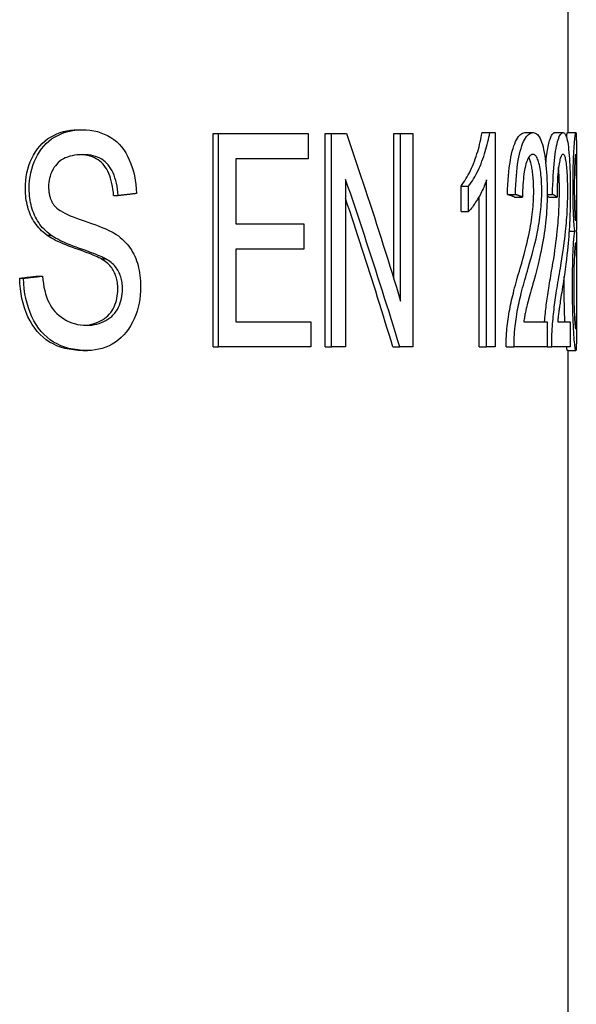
# Model space of a CAD drawing. Header units: millimetres. Extents: x 79 to 4005, y 5 to 463.
# Tile 7 of 15: x 329 to 336, y 318 to 329. Entities that reach past the tile are written whole.
import ezdxf

# ---------------------------------------------------------------- set-up
doc = ezdxf.new("R2010")
doc.units = ezdxf.units.MM
doc.layers.add('DETAIL', color=2, linetype='Continuous')

msp = doc.modelspace()

# ---------------------------------------------------------------- linework, layer by layer
at = {"layer": 'DETAIL'}
for p, q in [((335.763, 340.446), (335.763, 327.884)), ((329.925, 327.919), (329.977, 327.919)), ((331.538, 327.874), (331.602, 327.874)), ((331.538, 325.334), (331.538, 327.874)), ((331.602, 327.874), (332.669, 327.874)), ((331.602, 325.334), (331.602, 327.874)), ((332.669, 327.874), (332.669, 327.574)), ((332.872, 327.874), (332.948, 327.874)), ((332.872, 325.334), (332.872, 327.874)), ((332.948, 327.874), (333.126, 327.874)), ((332.948, 325.334), (332.948, 327.874)), ((333.688, 327.874), (333.771, 327.874)), ((333.688, 326.15), (333.688, 327.874)), ((333.771, 327.874), (333.914, 327.874)), ((333.771, 325.88), (333.771, 327.874)), ((333.914, 327.874), (333.914, 325.334)), ((334.74, 327.884), (334.831, 327.884)), ((334.831, 327.884), (334.896, 327.884)), ((334.896, 327.884), (334.896, 325.334)), ((335.251, 327.884), (335.347, 327.884)), ((335.606, 327.884), (335.705, 327.884)), ((335.757, 327.884), (335.857, 327.884)), ((335.863, 327.748), (335.863, 326.759)), ((331.807, 327.574), (331.807, 326.798)), ((332.669, 327.574), (331.807, 327.574)), ((333.115, 327.328), (333.115, 325.334)), ((334.795, 325.334), (334.795, 327.321)), ((334.49, 327.247), (334.579, 327.247)), ((334.49, 326.945), (334.49, 327.247)), ((334.579, 326.945), (334.579, 327.247)), ((330.353, 327.135), (330.408, 327.135)), ((334.704, 325.334), (334.704, 327.121)), ((335.043, 327.15), (335.137, 327.15)), ((335.128, 327.117), (335.222, 327.117)), ((335.515, 327.15), (335.58, 327.15)), ((335.535, 327.117), (335.633, 327.117)), ((334.49, 326.945), (334.579, 326.945)), ((331.807, 326.798), (332.618, 326.798)), ((332.618, 326.798), (332.618, 326.498)), ((335.777, 326.713), (335.845, 326.713)), ((329.556, 326.666), (329.604, 326.666)), ((335.863, 326.673), (335.863, 326.305)), ((331.807, 326.498), (331.807, 325.634)), ((332.618, 326.498), (331.807, 326.498)), ((330.204, 326.382), (330.257, 326.382)), ((329.235, 326.151), (329.28, 326.151)), ((329.459, 326.178), (329.507, 326.178)), ((335.863, 325.81), (335.863, 325.404)), ((331.807, 325.634), (332.701, 325.634)), ((332.701, 325.634), (332.701, 325.334)), ((335.237, 325.634), (335.516, 325.634)), ((335.516, 325.634), (335.516, 325.334)), ((335.641, 325.634), (335.791, 325.634)), ((335.791, 325.634), (335.791, 325.334)), ((329.99, 325.292), (330.042, 325.292)), ((331.538, 325.334), (331.602, 325.334)), ((332.701, 325.334), (331.602, 325.334)), ((332.872, 325.334), (332.948, 325.334)), ((333.115, 325.334), (332.948, 325.334)), ((333.678, 325.334), (333.761, 325.334)), ((333.914, 325.334), (333.761, 325.334)), ((334.704, 325.334), (334.795, 325.334)), ((334.896, 325.334), (334.795, 325.334)), ((335.027, 325.334), (335.121, 325.334)), ((335.516, 325.334), (335.121, 325.334)), ((335.516, 325.334), (335.57, 325.334)), ((335.791, 325.334), (335.57, 325.334)), ((335.757, 325.292), (335.857, 325.292)), ((335.763, 325.292), (335.763, 307.846))]:
    msp.add_line(p, q, dxfattribs=at)
at = {"layer": 'DETAIL', "flags": 128}
for points in [[(329.302, 327.218), (329.303, 327.266), (329.306, 327.313), (329.313, 327.359), (329.321, 327.405), (329.332, 327.449), (329.345, 327.493), (329.361, 327.536), (329.379, 327.578), (329.399, 327.618), (329.422, 327.656), (329.446, 327.692), (329.473, 327.725), (329.502, 327.755), (329.534, 327.783), (329.567, 327.809), (329.602, 327.832), (329.64, 327.852), (329.678, 327.87), (329.716, 327.885), (329.756, 327.897), (329.797, 327.907), (329.839, 327.913), (329.882, 327.917), (329.925, 327.919)], [(329.348, 327.218), (329.349, 327.266), (329.353, 327.313), (329.359, 327.359), (329.367, 327.405), (329.378, 327.449), (329.392, 327.493), (329.407, 327.536), (329.426, 327.578), (329.446, 327.618), (329.469, 327.656), (329.494, 327.692), (329.521, 327.725), (329.55, 327.755), (329.582, 327.783), (329.615, 327.809), (329.651, 327.832), (329.689, 327.852), (329.727, 327.87), (329.766, 327.885), (329.806, 327.897), (329.847, 327.907), (329.89, 327.913), (329.933, 327.917), (329.977, 327.919)], [(329.977, 327.919), (330.025, 327.917), (330.071, 327.913), (330.116, 327.906), (330.16, 327.896), (330.202, 327.883), (330.242, 327.868), (330.281, 327.849), (330.318, 327.828), (330.354, 327.804), (330.387, 327.777), (330.418, 327.747), (330.447, 327.715), (330.473, 327.68), (330.498, 327.643), (330.52, 327.603), (330.54, 327.56), (330.559, 327.515), (330.574, 327.468), (330.588, 327.42), (330.6, 327.371), (330.609, 327.32), (330.616, 327.268), (330.621, 327.215), (330.624, 327.16)], [(333.126, 327.874), (333.154, 327.791), (333.183, 327.708), (333.211, 327.625), (333.239, 327.542), (333.267, 327.459), (333.294, 327.376), (333.322, 327.293), (333.349, 327.21), (333.377, 327.126), (333.404, 327.043), (333.431, 326.96), (333.458, 326.877), (333.485, 326.794), (333.511, 326.711), (333.538, 326.628), (333.564, 326.545), (333.591, 326.462), (333.617, 326.379), (333.643, 326.296), (333.669, 326.213), (333.694, 326.129), (333.72, 326.046), (333.745, 325.963), (333.771, 325.88)], [(334.49, 327.247), (334.505, 327.268), (334.52, 327.289), (334.535, 327.311), (334.549, 327.334), (334.563, 327.358), (334.576, 327.382), (334.589, 327.407), (334.602, 327.433), (334.614, 327.46), (334.626, 327.487), (334.637, 327.515), (334.649, 327.544), (334.659, 327.573), (334.669, 327.602), (334.679, 327.631), (334.688, 327.66), (334.696, 327.688), (334.704, 327.717), (334.711, 327.745), (334.718, 327.773), (334.724, 327.801), (334.73, 327.829), (334.735, 327.856), (334.74, 327.884)], [(334.579, 327.247), (334.595, 327.268), (334.61, 327.289), (334.625, 327.311), (334.639, 327.334), (334.653, 327.358), (334.666, 327.382), (334.679, 327.407), (334.692, 327.433), (334.705, 327.46), (334.716, 327.487), (334.728, 327.515), (334.739, 327.544), (334.75, 327.573), (334.76, 327.602), (334.77, 327.631), (334.779, 327.66), (334.787, 327.688), (334.795, 327.717), (334.803, 327.745), (334.809, 327.773), (334.816, 327.801), (334.821, 327.829), (334.827, 327.856), (334.831, 327.884)], [(335.043, 327.15), (335.045, 327.209), (335.047, 327.265), (335.051, 327.319), (335.055, 327.37), (335.059, 327.419), (335.064, 327.466), (335.07, 327.51), (335.077, 327.552), (335.084, 327.592), (335.092, 327.629), (335.1, 327.664), (335.109, 327.696), (335.119, 327.726), (335.129, 327.753), (335.139, 327.778), (335.15, 327.8), (335.161, 327.82), (335.173, 327.837), (335.185, 327.851), (335.198, 327.863), (335.21, 327.872), (335.224, 327.879), (335.237, 327.883), (335.251, 327.884)], [(335.137, 327.15), (335.139, 327.209), (335.141, 327.265), (335.145, 327.319), (335.149, 327.37), (335.153, 327.419), (335.159, 327.466), (335.164, 327.51), (335.171, 327.552), (335.178, 327.592), (335.186, 327.629), (335.195, 327.664), (335.204, 327.696), (335.213, 327.726), (335.223, 327.753), (335.234, 327.778), (335.245, 327.8), (335.256, 327.82), (335.268, 327.837), (335.28, 327.851), (335.293, 327.863), (335.306, 327.872), (335.319, 327.879), (335.333, 327.883), (335.347, 327.884)], [(335.347, 327.884), (335.361, 327.883), (335.374, 327.878), (335.387, 327.871), (335.399, 327.861), (335.41, 327.849), (335.421, 327.833), (335.431, 327.815), (335.44, 327.794), (335.449, 327.77), (335.458, 327.743), (335.466, 327.714), (335.473, 327.682), (335.48, 327.647), (335.486, 327.611), (335.492, 327.574), (335.497, 327.536), (335.501, 327.496), (335.505, 327.455), (335.508, 327.412), (335.511, 327.368), (335.513, 327.323), (335.514, 327.277), (335.515, 327.229), (335.515, 327.179)], [(335.5, 327.513), (335.502, 327.543), (335.505, 327.571), (335.509, 327.599), (335.512, 327.625), (335.516, 327.65), (335.519, 327.674), (335.523, 327.696), (335.527, 327.718), (335.532, 327.738), (335.536, 327.757), (335.54, 327.774), (335.545, 327.79), (335.55, 327.805), (335.554, 327.819), (335.559, 327.831), (335.564, 327.842), (335.569, 327.852), (335.574, 327.861), (335.579, 327.868), (335.585, 327.874), (335.59, 327.878), (335.595, 327.881), (335.601, 327.883), (335.606, 327.884)], [(335.58, 327.15), (335.581, 327.209), (335.583, 327.265), (335.585, 327.319), (335.587, 327.37), (335.59, 327.419), (335.593, 327.466), (335.597, 327.51), (335.601, 327.552), (335.606, 327.592), (335.611, 327.629), (335.616, 327.664), (335.621, 327.696), (335.627, 327.726), (335.633, 327.753), (335.64, 327.778), (335.646, 327.8), (335.653, 327.82), (335.66, 327.837), (335.667, 327.851), (335.674, 327.863), (335.682, 327.872), (335.69, 327.879), (335.697, 327.883), (335.705, 327.884)], [(335.705, 327.884), (335.713, 327.883), (335.72, 327.878), (335.727, 327.871), (335.733, 327.861), (335.739, 327.849), (335.745, 327.833), (335.75, 327.815), (335.755, 327.794), (335.76, 327.77), (335.764, 327.743), (335.768, 327.714), (335.771, 327.682), (335.775, 327.647), (335.778, 327.611), (335.78, 327.574), (335.783, 327.536), (335.785, 327.496), (335.787, 327.455), (335.788, 327.412), (335.789, 327.368), (335.79, 327.323), (335.791, 327.277), (335.791, 327.229), (335.791, 327.179)], [(335.746, 327.829), (335.747, 327.833), (335.747, 327.838), (335.748, 327.842), (335.748, 327.846), (335.749, 327.85), (335.749, 327.853), (335.75, 327.856), (335.75, 327.86), (335.751, 327.862), (335.751, 327.865), (335.751, 327.868), (335.752, 327.87), (335.752, 327.872), (335.753, 327.874), (335.753, 327.876), (335.754, 327.878), (335.754, 327.879), (335.755, 327.88), (335.755, 327.882), (335.755, 327.882), (335.756, 327.883), (335.756, 327.884), (335.756, 327.884), (335.757, 327.884)], [(335.824, 327.23), (335.824, 327.275), (335.825, 327.319), (335.825, 327.362), (335.826, 327.404), (335.826, 327.445), (335.827, 327.484), (335.828, 327.523), (335.83, 327.56), (335.831, 327.595), (335.833, 327.63), (335.834, 327.663), (335.836, 327.695), (335.838, 327.725), (335.84, 327.753), (335.841, 327.778), (335.843, 327.8), (335.845, 327.82), (335.847, 327.837), (335.849, 327.851), (335.851, 327.863), (335.852, 327.872), (335.854, 327.879), (335.855, 327.883), (335.857, 327.884)], [(335.857, 327.884), (335.857, 327.884), (335.858, 327.883), (335.858, 327.882), (335.859, 327.88), (335.859, 327.878), (335.86, 327.875), (335.86, 327.872), (335.86, 327.869), (335.861, 327.865), (335.861, 327.86), (335.861, 327.855), (335.861, 327.85), (335.862, 327.844), (335.862, 327.838), (335.862, 327.831), (335.862, 327.824), (335.862, 327.816), (335.862, 327.808), (335.862, 327.799), (335.863, 327.79), (335.863, 327.78), (335.863, 327.77), (335.863, 327.759), (335.863, 327.748)], [(329.987, 327.623), (329.952, 327.622), (329.919, 327.619), (329.888, 327.616), (329.858, 327.61), (329.83, 327.603), (329.803, 327.594), (329.778, 327.584), (329.755, 327.573), (329.733, 327.559), (329.713, 327.545), (329.694, 327.528), (329.677, 327.51), (329.661, 327.491), (329.647, 327.472), (329.634, 327.451), (329.622, 327.43), (329.612, 327.409), (329.603, 327.387), (329.596, 327.364), (329.589, 327.341), (329.585, 327.317), (329.581, 327.292), (329.579, 327.267), (329.579, 327.241)], [(330.353, 327.135), (330.35, 327.173), (330.345, 327.21), (330.34, 327.245), (330.333, 327.279), (330.325, 327.311), (330.317, 327.341), (330.307, 327.37), (330.296, 327.398), (330.284, 327.424), (330.271, 327.448), (330.257, 327.471), (330.242, 327.492), (330.225, 327.512), (330.208, 327.53), (330.189, 327.546), (330.168, 327.561), (330.147, 327.574), (330.124, 327.586), (330.1, 327.596), (330.075, 327.604), (330.048, 327.611), (330.02, 327.616), (329.99, 327.62), (329.96, 327.622)], [(330.408, 327.135), (330.405, 327.174), (330.4, 327.212), (330.394, 327.248), (330.387, 327.283), (330.379, 327.316), (330.369, 327.347), (330.359, 327.377), (330.347, 327.404), (330.335, 327.431), (330.321, 327.455), (330.306, 327.478), (330.289, 327.5), (330.272, 327.519), (330.253, 327.537), (330.233, 327.553), (330.211, 327.568), (330.188, 327.581), (330.163, 327.592), (330.137, 327.601), (330.11, 327.609), (330.081, 327.615), (330.051, 327.619), (330.02, 327.622), (329.987, 327.623)], [(335.345, 327.626), (335.336, 327.625), (335.328, 327.623), (335.32, 327.618), (335.312, 327.611), (335.304, 327.603), (335.297, 327.593), (335.289, 327.58), (335.283, 327.566), (335.276, 327.55), (335.269, 327.532), (335.263, 327.513), (335.258, 327.491), (335.252, 327.468), (335.247, 327.443), (335.242, 327.417), (335.238, 327.389), (335.235, 327.36), (335.232, 327.33), (335.229, 327.298), (335.227, 327.265), (335.225, 327.23), (335.223, 327.194), (335.223, 327.156), (335.222, 327.117)], [(335.355, 327.187), (335.355, 327.21), (335.354, 327.232), (335.354, 327.253), (335.353, 327.275), (335.352, 327.295), (335.351, 327.316), (335.35, 327.336), (335.348, 327.355), (335.346, 327.374), (335.344, 327.393), (335.342, 327.411), (335.34, 327.428), (335.337, 327.446), (335.334, 327.462), (335.331, 327.479), (335.328, 327.495), (335.324, 327.51), (335.321, 327.524), (335.317, 327.538), (335.313, 327.55), (335.309, 327.562), (335.305, 327.573), (335.3, 327.582), (335.296, 327.591)], [(335.451, 327.187), (335.451, 327.218), (335.451, 327.247), (335.45, 327.276), (335.448, 327.304), (335.447, 327.332), (335.444, 327.358), (335.442, 327.384), (335.439, 327.409), (335.436, 327.433), (335.432, 327.456), (335.428, 327.478), (335.423, 327.5), (335.418, 327.52), (335.413, 327.538), (335.408, 327.555), (335.402, 327.57), (335.396, 327.583), (335.39, 327.595), (335.383, 327.604), (335.376, 327.612), (335.369, 327.618), (335.361, 327.623), (335.353, 327.626), (335.345, 327.626)], [(335.704, 327.626), (335.699, 327.625), (335.695, 327.623), (335.69, 327.618), (335.685, 327.611), (335.681, 327.603), (335.677, 327.593), (335.672, 327.58), (335.668, 327.566), (335.665, 327.55), (335.661, 327.532), (335.657, 327.513), (335.654, 327.491), (335.65, 327.468), (335.647, 327.443), (335.645, 327.417), (335.642, 327.389), (335.64, 327.36), (335.638, 327.33), (335.637, 327.298), (335.635, 327.265), (335.634, 327.23), (335.633, 327.194), (335.633, 327.156), (335.633, 327.117)], [(335.761, 327.187), (335.761, 327.218), (335.76, 327.247), (335.76, 327.276), (335.759, 327.304), (335.758, 327.332), (335.757, 327.358), (335.756, 327.384), (335.754, 327.409), (335.753, 327.433), (335.751, 327.456), (335.749, 327.478), (335.746, 327.5), (335.744, 327.52), (335.741, 327.538), (335.738, 327.555), (335.735, 327.57), (335.732, 327.583), (335.728, 327.595), (335.725, 327.604), (335.721, 327.612), (335.717, 327.618), (335.713, 327.623), (335.709, 327.626), (335.704, 327.626)], [(335.842, 327.241), (335.842, 327.267), (335.842, 327.293), (335.842, 327.318), (335.843, 327.342), (335.843, 327.366), (335.843, 327.389), (335.844, 327.411), (335.844, 327.433), (335.845, 327.454), (335.846, 327.475), (335.846, 327.495), (335.847, 327.514), (335.848, 327.532), (335.849, 327.549), (335.85, 327.564), (335.85, 327.578), (335.851, 327.589), (335.852, 327.6), (335.853, 327.609), (335.854, 327.616), (335.855, 327.621), (335.855, 327.625), (335.856, 327.628), (335.857, 327.628)], [(335.857, 327.628), (335.858, 327.628), (335.858, 327.625), (335.859, 327.621), (335.859, 327.615), (335.86, 327.608), (335.86, 327.599), (335.861, 327.589), (335.861, 327.576), (335.861, 327.562), (335.862, 327.547), (335.862, 327.53), (335.862, 327.511), (335.862, 327.491), (335.862, 327.471), (335.862, 327.449), (335.862, 327.427), (335.862, 327.404), (335.862, 327.381), (335.863, 327.356), (335.863, 327.331), (335.863, 327.306), (335.863, 327.279), (335.863, 327.252), (335.863, 327.224)], [(335.661, 327.187), (335.661, 327.2), (335.661, 327.214), (335.661, 327.227), (335.661, 327.24), (335.661, 327.253), (335.661, 327.266), (335.661, 327.278), (335.66, 327.291), (335.66, 327.303), (335.66, 327.315), (335.659, 327.327), (335.659, 327.339), (335.658, 327.351), (335.658, 327.362), (335.657, 327.373), (335.657, 327.384), (335.656, 327.395), (335.655, 327.406), (335.655, 327.417), (335.654, 327.428), (335.653, 327.438), (335.652, 327.448), (335.651, 327.458), (335.651, 327.468)], [(333.761, 325.334), (333.735, 325.417), (333.71, 325.5), (333.684, 325.583), (333.658, 325.667), (333.633, 325.75), (333.607, 325.833), (333.58, 325.916), (333.554, 325.999), (333.528, 326.082), (333.501, 326.165), (333.474, 326.248), (333.447, 326.331), (333.42, 326.414), (333.393, 326.497), (333.366, 326.581), (333.339, 326.664), (333.311, 326.747), (333.284, 326.83), (333.256, 326.913), (333.228, 326.996), (333.2, 327.079), (333.172, 327.162), (333.143, 327.245), (333.115, 327.328)], [(334.795, 327.321), (334.789, 327.303), (334.782, 327.285), (334.775, 327.267), (334.767, 327.249), (334.76, 327.232), (334.752, 327.214), (334.743, 327.196), (334.734, 327.178), (334.725, 327.16), (334.716, 327.142), (334.706, 327.125), (334.695, 327.107), (334.685, 327.089), (334.675, 327.072), (334.664, 327.056), (334.654, 327.041), (334.644, 327.026), (334.635, 327.012), (334.625, 326.999), (334.616, 326.987), (334.606, 326.975), (334.597, 326.965), (334.588, 326.954), (334.579, 326.945)], [(329.556, 326.666), (329.535, 326.682), (329.515, 326.699), (329.496, 326.717), (329.478, 326.735), (329.461, 326.753), (329.445, 326.773), (329.429, 326.793), (329.414, 326.813), (329.401, 326.835), (329.388, 326.857), (329.376, 326.879), (329.365, 326.902), (329.355, 326.926), (329.346, 326.95), (329.337, 326.975), (329.33, 327), (329.323, 327.026), (329.318, 327.052), (329.313, 327.078), (329.309, 327.105), (329.306, 327.133), (329.303, 327.161), (329.302, 327.189), (329.302, 327.218)], [(329.604, 326.666), (329.583, 326.682), (329.563, 326.699), (329.544, 326.717), (329.526, 326.735), (329.508, 326.753), (329.492, 326.773), (329.476, 326.793), (329.462, 326.813), (329.448, 326.835), (329.435, 326.857), (329.423, 326.879), (329.412, 326.902), (329.402, 326.926), (329.392, 326.95), (329.384, 326.975), (329.376, 327), (329.37, 327.026), (329.364, 327.052), (329.359, 327.078), (329.355, 327.105), (329.352, 327.133), (329.35, 327.161), (329.348, 327.189), (329.348, 327.218)], [(329.579, 327.241), (329.579, 327.23), (329.579, 327.219), (329.58, 327.208), (329.58, 327.197), (329.582, 327.186), (329.583, 327.175), (329.585, 327.165), (329.586, 327.155), (329.588, 327.145), (329.591, 327.135), (329.593, 327.125), (329.596, 327.116), (329.599, 327.106), (329.602, 327.097), (329.606, 327.088), (329.61, 327.079), (329.614, 327.071), (329.618, 327.062), (329.622, 327.054), (329.627, 327.046), (329.632, 327.038), (329.637, 327.03), (329.643, 327.022), (329.649, 327.015)], [(335.195, 326.273), (335.212, 326.329), (335.227, 326.383), (335.241, 326.435), (335.254, 326.484), (335.266, 326.532), (335.277, 326.578), (335.287, 326.622), (335.296, 326.664), (335.304, 326.704), (335.312, 326.742), (335.318, 326.777), (335.324, 326.811), (335.329, 326.844), (335.333, 326.877), (335.337, 326.909), (335.341, 326.941), (335.344, 326.973), (335.347, 327.004), (335.35, 327.035), (335.351, 327.066), (335.353, 327.097), (335.354, 327.127), (335.355, 327.157), (335.355, 327.187)], [(335.291, 326.273), (335.307, 326.329), (335.322, 326.383), (335.336, 326.435), (335.349, 326.484), (335.362, 326.532), (335.373, 326.578), (335.383, 326.622), (335.392, 326.664), (335.4, 326.704), (335.408, 326.742), (335.414, 326.777), (335.42, 326.811), (335.425, 326.844), (335.43, 326.877), (335.434, 326.909), (335.438, 326.941), (335.441, 326.973), (335.444, 327.004), (335.446, 327.035), (335.448, 327.066), (335.45, 327.097), (335.451, 327.127), (335.451, 327.157), (335.451, 327.187)], [(335.515, 327.179), (335.515, 327.141), (335.515, 327.103), (335.514, 327.065), (335.512, 327.028), (335.511, 326.99), (335.509, 326.953), (335.506, 326.916), (335.503, 326.879), (335.5, 326.842), (335.496, 326.805), (335.492, 326.767), (335.487, 326.728), (335.481, 326.689), (335.475, 326.65), (335.469, 326.61), (335.461, 326.569), (335.453, 326.527), (335.444, 326.48), (335.433, 326.43), (335.421, 326.376), (335.407, 326.318), (335.392, 326.257), (335.375, 326.191), (335.357, 326.122)], [(335.575, 326.273), (335.584, 326.329), (335.593, 326.383), (335.601, 326.435), (335.608, 326.484), (335.614, 326.532), (335.62, 326.578), (335.626, 326.622), (335.631, 326.664), (335.635, 326.704), (335.639, 326.742), (335.643, 326.777), (335.646, 326.811), (335.648, 326.844), (335.651, 326.877), (335.653, 326.909), (335.655, 326.941), (335.656, 326.973), (335.658, 327.004), (335.659, 327.035), (335.66, 327.066), (335.66, 327.097), (335.661, 327.127), (335.661, 327.157), (335.661, 327.187)], [(335.673, 326.273), (335.683, 326.329), (335.691, 326.383), (335.699, 326.435), (335.707, 326.484), (335.713, 326.532), (335.719, 326.578), (335.725, 326.622), (335.73, 326.664), (335.734, 326.704), (335.738, 326.742), (335.742, 326.777), (335.745, 326.811), (335.747, 326.844), (335.75, 326.877), (335.752, 326.909), (335.754, 326.941), (335.755, 326.973), (335.757, 327.004), (335.758, 327.035), (335.759, 327.066), (335.76, 327.097), (335.76, 327.127), (335.76, 327.157), (335.761, 327.187)], [(335.791, 327.179), (335.791, 327.141), (335.791, 327.103), (335.791, 327.065), (335.79, 327.028), (335.789, 326.99), (335.788, 326.953), (335.787, 326.916), (335.786, 326.879), (335.784, 326.842), (335.782, 326.805), (335.78, 326.767), (335.778, 326.728), (335.775, 326.689), (335.772, 326.65), (335.769, 326.61), (335.766, 326.569), (335.762, 326.527), (335.757, 326.48), (335.751, 326.43), (335.745, 326.376), (335.738, 326.318), (335.73, 326.257), (335.721, 326.191), (335.711, 326.122)], [(335.845, 326.713), (335.843, 326.725), (335.842, 326.738), (335.841, 326.752), (335.839, 326.767), (335.838, 326.783), (335.837, 326.799), (335.835, 326.817), (335.834, 326.835), (335.833, 326.854), (335.832, 326.874), (335.831, 326.894), (335.83, 326.916), (335.829, 326.938), (335.828, 326.961), (335.827, 326.985), (335.827, 327.009), (335.826, 327.034), (335.826, 327.06), (335.825, 327.087), (335.825, 327.114), (335.825, 327.142), (335.824, 327.17), (335.824, 327.2), (335.824, 327.23)], [(335.857, 326.833), (335.856, 326.833), (335.855, 326.836), (335.855, 326.84), (335.854, 326.845), (335.853, 326.853), (335.852, 326.861), (335.851, 326.872), (335.85, 326.883), (335.85, 326.897), (335.849, 326.912), (335.848, 326.929), (335.847, 326.947), (335.846, 326.966), (335.846, 326.987), (335.845, 327.008), (335.844, 327.03), (335.844, 327.054), (335.843, 327.078), (335.843, 327.103), (335.843, 327.128), (335.842, 327.155), (335.842, 327.183), (335.842, 327.212), (335.842, 327.241)], [(335.863, 327.224), (335.863, 327.197), (335.863, 327.17), (335.863, 327.145), (335.863, 327.12), (335.863, 327.096), (335.862, 327.072), (335.862, 327.049), (335.862, 327.027), (335.862, 327.006), (335.862, 326.985), (335.862, 326.965), (335.862, 326.946), (335.862, 326.928), (335.862, 326.911), (335.861, 326.896), (335.861, 326.883), (335.861, 326.871), (335.86, 326.861), (335.86, 326.852), (335.859, 326.845), (335.859, 326.84), (335.858, 326.836), (335.858, 326.833), (335.857, 326.833)], [(330.624, 327.16), (330.615, 327.159), (330.606, 327.158), (330.597, 327.157), (330.588, 327.156), (330.579, 327.155), (330.57, 327.154), (330.561, 327.153), (330.552, 327.151), (330.543, 327.15), (330.534, 327.149), (330.525, 327.148), (330.516, 327.147), (330.507, 327.146), (330.498, 327.145), (330.489, 327.144), (330.48, 327.143), (330.471, 327.142), (330.462, 327.141), (330.453, 327.14), (330.444, 327.139), (330.435, 327.138), (330.426, 327.137), (330.417, 327.136), (330.408, 327.135)], [(333.678, 325.334), (333.656, 325.408), (333.633, 325.481), (333.611, 325.555), (333.588, 325.628), (333.566, 325.702), (333.543, 325.776), (333.52, 325.849), (333.497, 325.923), (333.474, 325.996), (333.451, 326.07), (333.427, 326.143), (333.404, 326.217), (333.381, 326.29), (333.357, 326.364), (333.333, 326.438), (333.309, 326.511), (333.285, 326.585), (333.261, 326.658), (333.237, 326.732), (333.213, 326.805), (333.189, 326.879), (333.164, 326.952), (333.14, 327.026), (333.115, 327.1)], [(335.128, 327.117), (335.124, 327.119), (335.121, 327.12), (335.117, 327.121), (335.114, 327.123), (335.11, 327.124), (335.107, 327.125), (335.103, 327.127), (335.1, 327.128), (335.096, 327.13), (335.093, 327.131), (335.089, 327.132), (335.086, 327.134), (335.082, 327.135), (335.079, 327.136), (335.075, 327.138), (335.072, 327.139), (335.068, 327.141), (335.065, 327.142), (335.061, 327.143), (335.057, 327.145), (335.054, 327.146), (335.05, 327.147), (335.047, 327.149), (335.043, 327.15)], [(335.222, 327.117), (335.219, 327.119), (335.215, 327.12), (335.212, 327.121), (335.208, 327.123), (335.205, 327.124), (335.201, 327.125), (335.198, 327.127), (335.194, 327.128), (335.191, 327.13), (335.187, 327.131), (335.184, 327.132), (335.18, 327.134), (335.177, 327.135), (335.173, 327.136), (335.17, 327.138), (335.166, 327.139), (335.162, 327.141), (335.159, 327.142), (335.155, 327.143), (335.152, 327.145), (335.148, 327.146), (335.144, 327.147), (335.141, 327.149), (335.137, 327.15)], [(335.535, 327.117), (335.534, 327.118), (335.533, 327.118), (335.532, 327.119), (335.531, 327.119), (335.531, 327.12), (335.53, 327.12), (335.529, 327.121), (335.528, 327.121), (335.527, 327.122), (335.527, 327.123), (335.526, 327.123), (335.525, 327.124), (335.524, 327.124), (335.523, 327.125), (335.522, 327.125), (335.522, 327.126), (335.521, 327.126), (335.52, 327.127), (335.519, 327.127), (335.518, 327.128), (335.518, 327.128), (335.517, 327.129), (335.516, 327.129), (335.515, 327.13)], [(335.633, 327.117), (335.631, 327.119), (335.628, 327.12), (335.626, 327.121), (335.624, 327.123), (335.622, 327.124), (335.62, 327.125), (335.618, 327.127), (335.616, 327.128), (335.613, 327.13), (335.611, 327.131), (335.609, 327.132), (335.607, 327.134), (335.605, 327.135), (335.603, 327.136), (335.6, 327.138), (335.598, 327.139), (335.596, 327.141), (335.594, 327.142), (335.591, 327.143), (335.589, 327.145), (335.587, 327.146), (335.585, 327.147), (335.582, 327.149), (335.58, 327.15)], [(329.649, 327.015), (329.661, 327), (329.677, 326.985), (329.696, 326.971), (329.718, 326.956), (329.743, 326.941), (329.771, 326.926), (329.802, 326.911), (329.836, 326.896), (329.873, 326.881), (329.913, 326.865), (329.956, 326.85), (330.002, 326.835), (330.047, 326.819), (330.091, 326.804), (330.131, 326.79), (330.17, 326.775), (330.205, 326.761), (330.238, 326.747), (330.269, 326.734), (330.297, 326.721), (330.323, 326.708), (330.346, 326.696), (330.367, 326.684), (330.385, 326.672)], [(335.817, 326.07), (335.817, 326.111), (335.818, 326.15), (335.818, 326.189), (335.818, 326.226), (335.819, 326.262), (335.82, 326.298), (335.82, 326.332), (335.821, 326.365), (335.822, 326.396), (335.823, 326.427), (335.824, 326.457), (335.826, 326.485), (335.827, 326.512), (335.828, 326.538), (335.83, 326.562), (335.831, 326.585), (335.833, 326.606), (335.835, 326.626), (335.836, 326.644), (335.838, 326.661), (335.84, 326.676), (335.841, 326.69), (335.843, 326.702), (335.845, 326.713)], [(335.863, 326.759), (335.863, 326.757), (335.863, 326.755), (335.863, 326.752), (335.863, 326.75), (335.863, 326.748), (335.863, 326.746), (335.863, 326.744), (335.863, 326.742), (335.863, 326.74), (335.863, 326.738), (335.863, 326.736), (335.863, 326.734), (335.863, 326.733), (335.863, 326.731), (335.863, 326.729), (335.863, 326.727), (335.863, 326.725), (335.862, 326.723), (335.862, 326.721), (335.862, 326.72), (335.862, 326.718), (335.862, 326.716), (335.862, 326.714), (335.862, 326.713)], [(335.862, 326.713), (335.862, 326.711), (335.862, 326.71), (335.862, 326.708), (335.862, 326.707), (335.862, 326.705), (335.862, 326.704), (335.863, 326.702), (335.863, 326.701), (335.863, 326.699), (335.863, 326.697), (335.863, 326.696), (335.863, 326.694), (335.863, 326.692), (335.863, 326.691), (335.863, 326.689), (335.863, 326.687), (335.863, 326.686), (335.863, 326.684), (335.863, 326.682), (335.863, 326.68), (335.863, 326.679), (335.863, 326.677), (335.863, 326.675), (335.863, 326.673)], [(330.204, 326.382), (330.191, 326.389), (330.176, 326.396), (330.159, 326.405), (330.139, 326.414), (330.117, 326.423), (330.093, 326.433), (330.066, 326.444), (330.037, 326.455), (330.005, 326.467), (329.971, 326.48), (329.935, 326.493), (329.896, 326.506), (329.857, 326.52), (329.82, 326.534), (329.785, 326.548), (329.751, 326.562), (329.72, 326.575), (329.69, 326.588), (329.663, 326.602), (329.638, 326.615), (329.614, 326.628), (329.593, 326.641), (329.573, 326.654), (329.556, 326.666)], [(330.257, 326.382), (330.245, 326.389), (330.23, 326.396), (330.212, 326.405), (330.192, 326.414), (330.17, 326.423), (330.146, 326.433), (330.119, 326.444), (330.089, 326.455), (330.057, 326.467), (330.023, 326.48), (329.986, 326.493), (329.947, 326.506), (329.908, 326.52), (329.87, 326.534), (329.835, 326.548), (329.801, 326.562), (329.769, 326.575), (329.74, 326.588), (329.712, 326.602), (329.687, 326.615), (329.663, 326.628), (329.641, 326.641), (329.622, 326.654), (329.604, 326.666)], [(330.385, 326.672), (330.41, 326.655), (330.433, 326.636), (330.455, 326.617), (330.476, 326.598), (330.496, 326.577), (330.515, 326.556), (330.533, 326.534), (330.55, 326.511), (330.565, 326.488), (330.579, 326.463), (330.593, 326.438), (330.605, 326.413), (330.616, 326.386), (330.626, 326.359), (330.636, 326.331), (330.644, 326.303), (330.651, 326.274), (330.657, 326.244), (330.663, 326.214), (330.667, 326.183), (330.671, 326.151), (330.673, 326.119), (330.674, 326.086), (330.675, 326.052)], [(335.837, 326.068), (335.837, 326.104), (335.837, 326.139), (335.837, 326.173), (335.838, 326.206), (335.838, 326.237), (335.839, 326.268), (335.839, 326.298), (335.84, 326.327), (335.841, 326.355), (335.842, 326.381), (335.843, 326.407), (335.844, 326.432), (335.845, 326.455), (335.846, 326.476), (335.847, 326.495), (335.848, 326.513), (335.849, 326.528), (335.851, 326.541), (335.852, 326.552), (335.853, 326.561), (335.854, 326.568), (335.855, 326.573), (335.856, 326.576), (335.857, 326.577)], [(335.857, 326.577), (335.858, 326.576), (335.858, 326.573), (335.859, 326.568), (335.86, 326.561), (335.86, 326.552), (335.861, 326.54), (335.861, 326.527), (335.862, 326.512), (335.862, 326.494), (335.862, 326.475), (335.862, 326.453), (335.862, 326.43), (335.863, 326.405), (335.863, 326.379), (335.863, 326.351), (335.863, 326.323), (335.863, 326.294), (335.863, 326.263), (335.863, 326.231), (335.863, 326.199), (335.863, 326.165), (335.863, 326.13), (335.863, 326.094), (335.863, 326.056)], [(330.403, 326.023), (330.403, 326.043), (330.402, 326.063), (330.4, 326.082), (330.398, 326.1), (330.395, 326.118), (330.392, 326.136), (330.388, 326.153), (330.383, 326.17), (330.377, 326.186), (330.371, 326.202), (330.365, 326.217), (330.357, 326.233), (330.349, 326.247), (330.34, 326.261), (330.33, 326.275), (330.32, 326.289), (330.308, 326.302), (330.296, 326.314), (330.283, 326.327), (330.269, 326.338), (330.254, 326.35), (330.238, 326.361), (330.221, 326.371), (330.204, 326.382)], [(330.459, 326.023), (330.458, 326.043), (330.457, 326.063), (330.456, 326.082), (330.453, 326.1), (330.451, 326.118), (330.447, 326.136), (330.443, 326.153), (330.438, 326.17), (330.432, 326.186), (330.426, 326.202), (330.42, 326.217), (330.412, 326.233), (330.404, 326.247), (330.395, 326.261), (330.385, 326.275), (330.374, 326.289), (330.363, 326.302), (330.35, 326.314), (330.337, 326.327), (330.323, 326.338), (330.308, 326.35), (330.292, 326.361), (330.275, 326.371), (330.257, 326.382)], [(335.037, 325.551), (335.04, 325.58), (335.044, 325.608), (335.047, 325.637), (335.051, 325.665), (335.055, 325.693), (335.06, 325.722), (335.065, 325.75), (335.07, 325.778), (335.075, 325.806), (335.08, 325.834), (335.086, 325.861), (335.092, 325.889), (335.099, 325.917), (335.106, 325.946), (335.113, 325.975), (335.12, 326.005), (335.128, 326.036), (335.137, 326.068), (335.146, 326.1), (335.155, 326.133), (335.164, 326.167), (335.174, 326.202), (335.185, 326.237), (335.195, 326.273)], [(335.131, 325.551), (335.134, 325.58), (335.138, 325.608), (335.141, 325.637), (335.145, 325.665), (335.15, 325.693), (335.154, 325.722), (335.159, 325.75), (335.164, 325.778), (335.169, 325.806), (335.175, 325.834), (335.181, 325.861), (335.187, 325.889), (335.193, 325.917), (335.2, 325.946), (335.207, 325.975), (335.215, 326.005), (335.223, 326.036), (335.232, 326.068), (335.241, 326.1), (335.25, 326.133), (335.26, 326.167), (335.27, 326.202), (335.28, 326.237), (335.291, 326.273)], [(335.485, 325.634), (335.487, 325.659), (335.489, 325.684), (335.492, 325.709), (335.494, 325.734), (335.497, 325.758), (335.5, 325.783), (335.502, 325.807), (335.505, 325.832), (335.509, 325.856), (335.512, 325.881), (335.515, 325.905), (335.519, 325.93), (335.523, 325.955), (335.526, 325.981), (335.531, 326.008), (335.535, 326.035), (335.539, 326.063), (335.544, 326.091), (335.549, 326.12), (335.554, 326.15), (335.559, 326.18), (335.564, 326.21), (335.569, 326.241), (335.575, 326.273)], [(335.576, 325.551), (335.578, 325.58), (335.58, 325.608), (335.583, 325.637), (335.585, 325.665), (335.588, 325.693), (335.591, 325.722), (335.594, 325.75), (335.597, 325.778), (335.6, 325.806), (335.604, 325.834), (335.607, 325.861), (335.611, 325.889), (335.615, 325.917), (335.619, 325.946), (335.624, 325.975), (335.628, 326.005), (335.633, 326.036), (335.638, 326.068), (335.644, 326.1), (335.649, 326.133), (335.655, 326.167), (335.661, 326.202), (335.667, 326.237), (335.673, 326.273)], [(329.235, 326.151), (329.244, 326.152), (329.253, 326.153), (329.263, 326.155), (329.272, 326.156), (329.282, 326.157), (329.291, 326.158), (329.3, 326.159), (329.31, 326.16), (329.319, 326.161), (329.328, 326.163), (329.338, 326.164), (329.347, 326.165), (329.356, 326.166), (329.366, 326.167), (329.375, 326.168), (329.384, 326.169), (329.394, 326.17), (329.403, 326.172), (329.412, 326.173), (329.422, 326.174), (329.431, 326.175), (329.44, 326.176), (329.45, 326.177), (329.459, 326.178)], [(329.99, 325.292), (329.932, 325.293), (329.876, 325.298), (329.822, 325.306), (329.771, 325.317), (329.722, 325.331), (329.676, 325.348), (329.632, 325.369), (329.59, 325.392), (329.55, 325.419), (329.513, 325.449), (329.477, 325.482), (329.444, 325.518), (329.413, 325.557), (329.385, 325.6), (329.358, 325.646), (329.333, 325.694), (329.311, 325.745), (329.292, 325.798), (329.276, 325.853), (329.262, 325.909), (329.251, 325.967), (329.243, 326.027), (329.237, 326.088), (329.235, 326.151)], [(329.28, 326.151), (329.29, 326.152), (329.299, 326.153), (329.309, 326.155), (329.318, 326.156), (329.328, 326.157), (329.337, 326.158), (329.346, 326.159), (329.356, 326.16), (329.365, 326.161), (329.375, 326.163), (329.384, 326.164), (329.394, 326.165), (329.403, 326.166), (329.412, 326.167), (329.422, 326.168), (329.431, 326.169), (329.441, 326.17), (329.45, 326.172), (329.46, 326.173), (329.469, 326.174), (329.478, 326.175), (329.488, 326.176), (329.497, 326.177), (329.507, 326.178)], [(330.042, 325.292), (329.983, 325.293), (329.927, 325.298), (329.873, 325.306), (329.821, 325.317), (329.772, 325.331), (329.725, 325.348), (329.681, 325.369), (329.638, 325.392), (329.598, 325.419), (329.561, 325.449), (329.525, 325.482), (329.492, 325.518), (329.46, 325.557), (329.431, 325.6), (329.404, 325.646), (329.38, 325.694), (329.358, 325.745), (329.338, 325.798), (329.322, 325.853), (329.308, 325.909), (329.297, 325.967), (329.288, 326.027), (329.283, 326.088), (329.28, 326.151)], [(329.507, 326.178), (329.511, 326.131), (329.517, 326.087), (329.524, 326.044), (329.533, 326.004), (329.543, 325.966), (329.554, 325.93), (329.566, 325.896), (329.58, 325.865), (329.596, 325.835), (329.613, 325.807), (329.633, 325.78), (329.654, 325.754), (329.678, 325.73), (329.703, 325.708), (329.731, 325.687), (329.76, 325.667), (329.791, 325.65), (329.822, 325.634), (329.855, 325.621), (329.888, 325.611), (329.922, 325.602), (329.957, 325.596), (329.993, 325.593), (330.03, 325.592)], [(335.357, 326.122), (335.346, 326.084), (335.336, 326.048), (335.327, 326.014), (335.318, 325.983), (335.31, 325.953), (335.302, 325.925), (335.295, 325.9), (335.289, 325.877), (335.283, 325.855), (335.278, 325.836), (335.274, 325.819), (335.27, 325.804), (335.267, 325.79), (335.263, 325.776), (335.26, 325.762), (335.257, 325.747), (335.254, 325.733), (335.251, 325.719), (335.249, 325.705), (335.246, 325.691), (335.244, 325.677), (335.241, 325.663), (335.239, 325.648), (335.237, 325.634)], [(335.711, 326.122), (335.705, 326.084), (335.699, 326.048), (335.694, 326.014), (335.689, 325.983), (335.684, 325.953), (335.68, 325.925), (335.676, 325.9), (335.672, 325.877), (335.669, 325.855), (335.666, 325.836), (335.663, 325.819), (335.661, 325.804), (335.659, 325.79), (335.657, 325.776), (335.655, 325.762), (335.654, 325.747), (335.652, 325.733), (335.65, 325.719), (335.648, 325.705), (335.647, 325.691), (335.645, 325.677), (335.644, 325.663), (335.643, 325.648), (335.641, 325.634)], [(335.718, 326.07), (335.718, 326.074), (335.718, 326.079), (335.718, 326.083), (335.718, 326.088), (335.718, 326.092), (335.718, 326.096), (335.718, 326.101), (335.718, 326.105), (335.718, 326.11), (335.718, 326.114), (335.718, 326.118), (335.718, 326.122), (335.718, 326.127), (335.718, 326.131), (335.718, 326.135), (335.718, 326.14), (335.718, 326.144), (335.718, 326.148), (335.718, 326.152), (335.718, 326.157), (335.718, 326.161), (335.718, 326.165), (335.718, 326.169), (335.718, 326.173)], [(330.004, 325.592), (330.035, 325.595), (330.064, 325.598), (330.093, 325.604), (330.12, 325.611), (330.147, 325.62), (330.173, 325.631), (330.198, 325.643), (330.222, 325.657), (330.244, 325.672), (330.265, 325.688), (330.284, 325.706), (330.302, 325.725), (330.319, 325.745), (330.334, 325.766), (330.347, 325.789), (330.359, 325.812), (330.369, 325.837), (330.378, 325.862), (330.386, 325.887), (330.392, 325.914), (330.397, 325.94), (330.4, 325.967), (330.403, 325.995), (330.403, 326.023)], [(330.03, 325.592), (330.063, 325.593), (330.094, 325.595), (330.125, 325.6), (330.154, 325.606), (330.183, 325.614), (330.21, 325.624), (330.237, 325.635), (330.262, 325.649), (330.286, 325.664), (330.309, 325.68), (330.33, 325.698), (330.349, 325.717), (330.367, 325.737), (330.383, 325.758), (330.398, 325.781), (330.411, 325.806), (330.422, 325.831), (330.432, 325.857), (330.44, 325.883), (330.447, 325.91), (330.452, 325.937), (330.456, 325.966), (330.458, 325.994), (330.459, 326.023)], [(330.675, 326.052), (330.674, 326.002), (330.67, 325.952), (330.664, 325.903), (330.656, 325.855), (330.645, 325.808), (330.632, 325.761), (330.616, 325.715), (330.598, 325.67), (330.577, 325.627), (330.555, 325.586), (330.53, 325.547), (330.503, 325.511), (330.474, 325.477), (330.443, 325.446), (330.41, 325.418), (330.375, 325.391), (330.337, 325.368), (330.299, 325.348), (330.259, 325.331), (330.218, 325.317), (330.176, 325.306), (330.133, 325.298), (330.088, 325.293), (330.042, 325.292)], [(335.726, 325.634), (335.726, 325.65), (335.725, 325.666), (335.724, 325.682), (335.724, 325.698), (335.723, 325.715), (335.723, 325.732), (335.722, 325.749), (335.722, 325.766), (335.721, 325.783), (335.721, 325.801), (335.72, 325.819), (335.72, 325.837), (335.72, 325.855), (335.719, 325.873), (335.719, 325.892), (335.719, 325.911), (335.718, 325.93), (335.718, 325.949), (335.718, 325.969), (335.718, 325.989), (335.718, 326.009), (335.718, 326.029), (335.718, 326.049), (335.718, 326.07)], [(335.857, 325.292), (335.855, 325.293), (335.854, 325.298), (335.852, 325.306), (335.85, 325.316), (335.848, 325.33), (335.845, 325.347), (335.843, 325.367), (335.841, 325.391), (335.839, 325.417), (335.837, 325.446), (335.834, 325.479), (335.832, 325.514), (335.83, 325.552), (335.828, 325.592), (335.826, 325.632), (335.824, 325.675), (335.823, 325.719), (335.821, 325.764), (335.82, 325.812), (335.819, 325.86), (335.818, 325.91), (335.818, 325.962), (335.817, 326.015), (335.817, 326.07)], [(335.857, 325.547), (335.856, 325.548), (335.855, 325.551), (335.854, 325.557), (335.853, 325.564), (335.852, 325.574), (335.851, 325.586), (335.85, 325.6), (335.848, 325.616), (335.847, 325.634), (335.846, 325.654), (335.845, 325.675), (335.844, 325.699), (335.843, 325.724), (335.842, 325.751), (335.841, 325.779), (335.84, 325.81), (335.839, 325.841), (335.839, 325.872), (335.838, 325.904), (335.838, 325.937), (335.837, 325.969), (335.837, 326.002), (335.837, 326.035), (335.837, 326.068)], [(335.863, 326.056), (335.863, 326.02), (335.863, 325.985), (335.863, 325.951), (335.863, 325.918), (335.863, 325.886), (335.863, 325.855), (335.863, 325.825), (335.863, 325.796), (335.863, 325.768), (335.863, 325.742), (335.863, 325.716), (335.862, 325.691), (335.862, 325.668), (335.862, 325.647), (335.862, 325.628), (335.862, 325.611), (335.861, 325.596), (335.861, 325.583), (335.86, 325.572), (335.86, 325.563), (335.859, 325.556), (335.859, 325.551), (335.858, 325.548), (335.857, 325.547)], [(335.027, 325.334), (335.027, 325.344), (335.027, 325.353), (335.027, 325.362), (335.027, 325.371), (335.027, 325.381), (335.027, 325.39), (335.028, 325.399), (335.028, 325.408), (335.028, 325.417), (335.028, 325.426), (335.029, 325.436), (335.029, 325.445), (335.03, 325.454), (335.03, 325.463), (335.031, 325.472), (335.031, 325.481), (335.032, 325.489), (335.032, 325.498), (335.033, 325.507), (335.034, 325.516), (335.035, 325.525), (335.035, 325.534), (335.036, 325.542), (335.037, 325.551)], [(335.121, 325.334), (335.121, 325.344), (335.121, 325.353), (335.121, 325.362), (335.121, 325.371), (335.121, 325.381), (335.121, 325.39), (335.121, 325.399), (335.122, 325.408), (335.122, 325.417), (335.122, 325.426), (335.123, 325.436), (335.123, 325.445), (335.124, 325.454), (335.124, 325.463), (335.125, 325.472), (335.125, 325.481), (335.126, 325.489), (335.126, 325.498), (335.127, 325.507), (335.128, 325.516), (335.128, 325.525), (335.129, 325.534), (335.13, 325.542), (335.131, 325.551)], [(335.57, 325.334), (335.57, 325.344), (335.57, 325.353), (335.57, 325.362), (335.57, 325.371), (335.57, 325.381), (335.57, 325.39), (335.57, 325.399), (335.57, 325.408), (335.57, 325.417), (335.571, 325.426), (335.571, 325.436), (335.571, 325.445), (335.571, 325.454), (335.572, 325.463), (335.572, 325.472), (335.572, 325.481), (335.573, 325.489), (335.573, 325.498), (335.574, 325.507), (335.574, 325.516), (335.575, 325.525), (335.575, 325.534), (335.576, 325.542), (335.576, 325.551)], [(335.757, 325.292), (335.757, 325.292), (335.756, 325.292), (335.756, 325.292), (335.756, 325.293), (335.755, 325.293), (335.755, 325.294), (335.754, 325.295), (335.754, 325.296), (335.754, 325.298), (335.753, 325.299), (335.753, 325.301), (335.752, 325.302), (335.752, 325.304), (335.752, 325.306), (335.751, 325.308), (335.751, 325.311), (335.75, 325.313), (335.75, 325.316), (335.749, 325.318), (335.749, 325.321), (335.749, 325.324), (335.748, 325.327), (335.748, 325.331), (335.747, 325.334)], [(335.863, 325.404), (335.863, 325.395), (335.863, 325.386), (335.863, 325.378), (335.863, 325.37), (335.862, 325.362), (335.862, 325.355), (335.862, 325.348), (335.862, 325.342), (335.862, 325.336), (335.862, 325.33), (335.862, 325.325), (335.861, 325.32), (335.861, 325.315), (335.861, 325.311), (335.861, 325.307), (335.86, 325.304), (335.86, 325.301), (335.86, 325.299), (335.859, 325.297), (335.859, 325.295), (335.858, 325.293), (335.858, 325.292), (335.857, 325.292), (335.857, 325.292)]]:
    msp.add_lwpolyline(points, dxfattribs=at)

doc.saveas('drawing.dxf')
